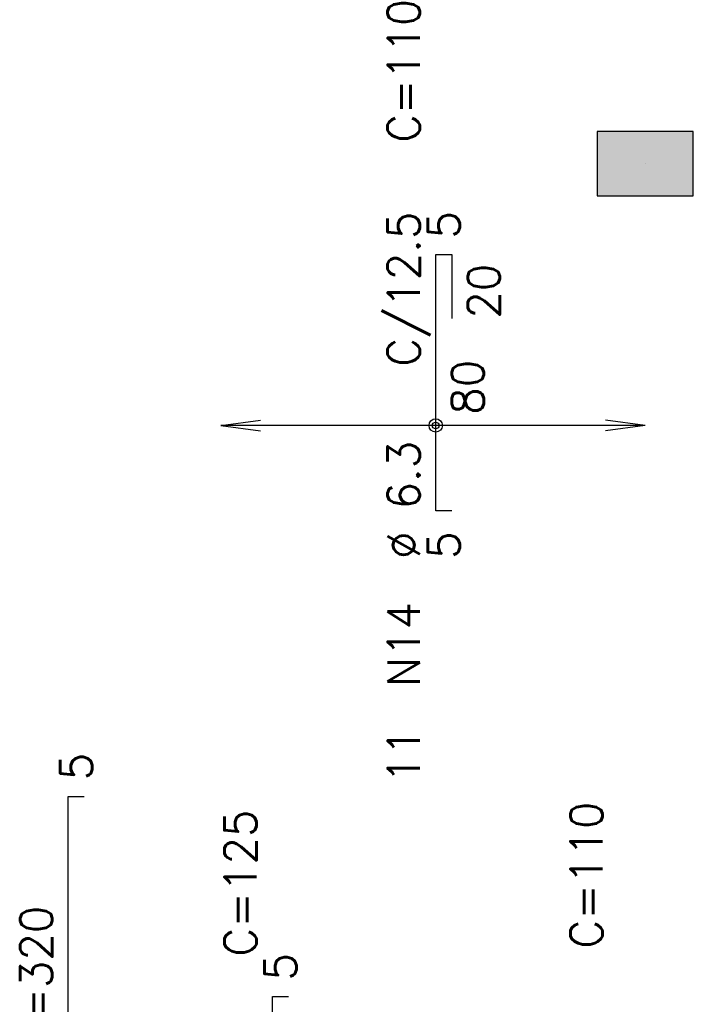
# Model space of a CAD drawing. Extents: x 0 to 119, y 0 to 84.
# Tile 7 of 14: x 30.81 to 34.64, y 64.56 to 70.15. Entities that reach past the tile are written whole.
import ezdxf

# ---------------------------------------------------------------- set-up
doc = ezdxf.new("R2010")
doc.units = 0
doc.header["$MEASUREMENT"] = 0
for name, color, linetype in [('1', 1, 'CONTINUOUS'), ('2', 2, 'CONTINUOUS'), ('6', 6, 'CONTINUOUS'), ('9', 9, 'CONTINUOUS')]:
    doc.layers.add(name, color=color, linetype=linetype)
doc.styles.get("Standard").update_dxf_attribs({"font": 'ROMANS.SHX'})

msp = doc.modelspace()

# ---------------------------------------------------------------- linework, layer by layer
at = {"layer": '1', "linetype": 'Continuous'}
msp.add_line((34.367228, 69.334482), (34.367228, 69.334482), dxfattribs=at)
at = {"layer": '2', "linetype": 'Continuous'}
for p, q in [((31.957321, 67.848602), (32.182649, 67.878267)), ((34.367228, 67.848602), (31.957321, 67.848602)), ((31.957321, 67.848602), (32.182649, 67.818937)), ((31.957321, 67.848602), (31.957321, 67.848602)), ((34.367228, 67.848602), (34.1419, 67.878267)), ((34.367228, 67.848602), (34.1419, 67.818937)), ((34.367228, 67.848602), (34.367228, 67.848602))]:
    msp.add_line(p, q, dxfattribs=at)
msp.add_lwpolyline([(34.639955, 69.152664), (34.639955, 69.5163), (34.094501, 69.5163), (34.094501, 69.152664), (34.639955, 69.152664)], dxfattribs=at)
for radius in [0.037841, 0.018864]:
    msp.add_circle((33.17682, 67.848602), radius, dxfattribs=at)
at = {"layer": '6', "linetype": 'Continuous'}
for p, q in [((33.17682, 67.363802), (33.17682, 68.818347)), ((33.17682, 68.818347), (33.267729, 68.818347)), ((33.267729, 68.818347), (33.267729, 68.454711)), ((33.267729, 67.363802), (33.17682, 67.363802)), ((31.090343, 60.470845), (31.090343, 65.743573)), ((31.090343, 65.743573), (31.181252, 65.743573)), ((32.249335, 62.879936), (32.249335, 64.607209)), ((32.249335, 64.607209), (32.340244, 64.607209))]:
    msp.add_line(p, q, dxfattribs=at)
at = {"layer": '9', "linetype": 'Continuous'}
for points in [[(34.639955, 69.152664), (34.639955, 69.5163), (34.094501, 69.5163)], [(34.639955, 69.152664), (34.094501, 69.5163), (34.094501, 69.152664)], [(34.639955, 69.152664), (34.094501, 69.152664), (34.639955, 69.152664)]]:
    msp.add_solid(points, dxfattribs=at)

# ---------------------------------------------------------------- texts
at = {"layer": '2', "linetype": 'Continuous'}
for s, p in [('C=110', (33.085911, 69.454711)), ('5', (33.313183, 68.909257)), ('C/12.5', (33.085911, 68.181984)), ('20', (33.540456, 68.454711)), ('80', (33.449547, 67.909257)), ('%%c 6.3', (33.085911, 67.091075)), ('5', (33.313183, 67.091075)), ('N14', (33.085911, 66.363802)), ('11', (33.085911, 65.818347)), ('5', (31.226706, 65.834482)), ('C=110', (34.123592, 64.879936)), ('C=125', (32.158426, 64.834482)), ('C=320', (30.999433, 64.289027)), ('5', (32.385698, 64.698118))]:
    msp.add_text(s, height=0.181818, rotation=90, dxfattribs=at).set_placement(p)

doc.saveas('drawing.dxf')
